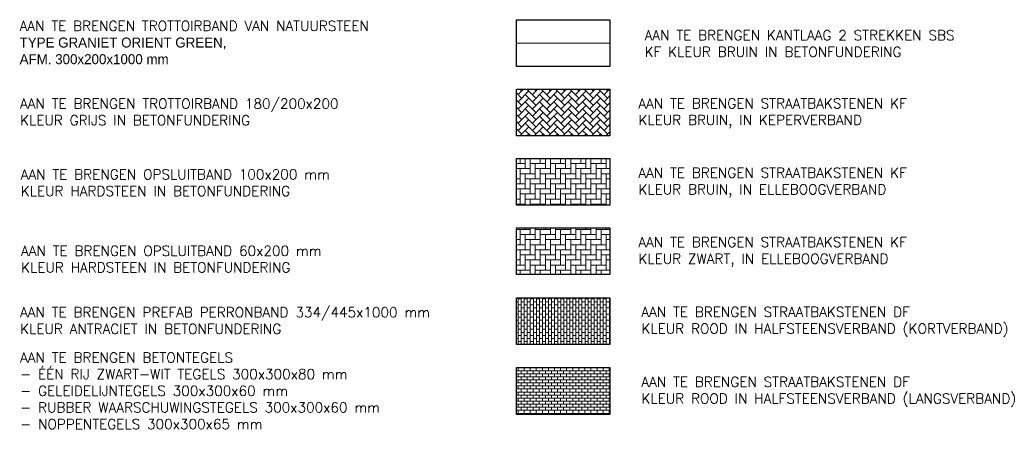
# Model space of a CAD drawing. Header units: metres. Extents: x 202922 to 203755, y 348928 to 349702.
# Tile 5 of 256: x 203097 to 203137, y 348929 to 348945. Entities that reach past the tile are written whole.
import ezdxf

# ---------------------------------------------------------------- set-up
doc = ezdxf.new("R2010")
doc.units = ezdxf.units.M
doc.linetypes.add('1-200 HIDDEN', pattern=[0.9525, 0.635, -0.3175])
doc.layers.add('PH-NIEUW-KANTLAAG-SBS', color=20, linetype='1-200 HIDDEN')
doc.layers.add('PH100', color=7, linetype='Continuous')
for name, color, linetype, lineweight, true_color in [('PH-NIEUW-SBS-DF-HALFSTEENSVERBAND-ROOD-INRIT (GROTER 3)', 7, 'Continuous', 5, 0x93272c), ('PH-NIEUW-SBS-DF-HALFSTEENSVERBAND-ROOD-TROTTOIR (1.5-3)', 7, 'Continuous', 5, 0x93272c), ('PH-NIEUW-SBS-KF-ROOD-BRUIN- ELLEBOOG PLEIN (GROTER 3)', 7, 'Continuous', 5, 0x572d2d), ('PH-NIEUW-SBS-KF-ROOD-BRUIN- KEPERVERBAND RIJWEG', 7, 'Continuous', 5, 0x572d2d)]:
    doc.layers.add(name, color=color, linetype=linetype, lineweight=lineweight, true_color=true_color)
doc.layers.add('PH-NIEUW-SBS-KF-ELLEBOOGVERBAND-BRUIN-PVAK', color=252, linetype='Continuous', lineweight=5)
doc.styles.add('ROMANS', font='romans.shx')
pattern_1 = [(90, (193788.3856485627, 315242.7416709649), (-0.2032, 0.2032), [0.6096, -0.2032]), (180, (193788.3856485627, 315242.9448708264), (-0.2032, 0.2032), [0.6096, -0.2032])]

msp = doc.modelspace()

# ---------------------------------------------------------------- hatches: boundary and pattern name
at = {"layer": 'PH-NIEUW-SBS-DF-HALFSTEENSVERBAND-ROOD-INRIT (GROTER 3)'}
h = msp.add_hatch(dxfattribs=at)
h.set_pattern_fill('AR-B816', color=256, scale=0.0006)
h.set_pattern_definition([(0, (4.074536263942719e-10, -13.97737635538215), (0, 0.12192), []), (90, (4.074536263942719e-10, -13.97737635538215), (-0.12192, 0.12192), [0.12192, -0.12192])])
h.paths.add_polyline_path([(203116.9470315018, 348931.4290216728), (203116.9470315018, 348929.5540216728), (203120.6970315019, 348929.5540216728), (203120.6970315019, 348931.4290216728)])
at = {"layer": 'PH-NIEUW-SBS-DF-HALFSTEENSVERBAND-ROOD-TROTTOIR (1.5-3)'}
h = msp.add_hatch(dxfattribs=at)
h.set_pattern_fill('AR-B816', color=256, scale=0.0006, angle=90)
h.set_pattern_definition([(90, (24.99904259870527, 2.800000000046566), (-0.12192, 7.465446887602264e-18), []), (180, (24.99904259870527, 2.800000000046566), (-0.12192, -0.12192), [0.12192, -0.12192])])
h.paths.add_polyline_path([(203116.9470315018, 348934.2290216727), (203116.9470315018, 348932.3540216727), (203120.6970315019, 348932.3540216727), (203120.6970315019, 348934.2290216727)])
at = {"layer": 'PH-NIEUW-SBS-KF-ELLEBOOGVERBAND-BRUIN-PVAK'}
h = msp.add_hatch(dxfattribs=at)
h.set_pattern_fill('AR-HBONE', color=256, scale=0.002, angle=45)
h.set_pattern_definition(pattern_1)
h.paths.add_polyline_path([(203116.9470315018, 348937.0290216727), (203116.9470315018, 348935.1540216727), (203120.6970315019, 348935.1540216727), (203120.6970315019, 348937.0290216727)])
at = {"layer": 'PH-NIEUW-SBS-KF-ROOD-BRUIN- ELLEBOOG PLEIN (GROTER 3)'}
h = msp.add_hatch(dxfattribs=at)
h.set_pattern_fill('AR-HBONE', color=256, scale=0.002, angle=45)
h.set_pattern_definition(pattern_1)
h.paths.add_polyline_path([(203116.9470315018, 348939.8063980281), (203116.9470315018, 348937.9313980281), (203120.6970315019, 348937.9313980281), (203120.6970315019, 348939.8063980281)])
at = {"layer": 'PH-NIEUW-SBS-KF-ROOD-BRUIN- KEPERVERBAND RIJWEG'}
h = msp.add_hatch(dxfattribs=at)
h.set_pattern_fill('AR-HBONE', color=256, scale=0.002)
h.set_pattern_definition([(45, (0, -2.800000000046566), (0, 0.2873681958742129), [0.6096, -0.2032]), (135, (0.143684, -2.656316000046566), (2.842170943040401e-17, 0.2873681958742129), [0.6096, -0.2032])])
h.paths.add_polyline_path([(203116.9470315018, 348942.5837743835), (203116.9470315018, 348940.7087743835), (203120.6970315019, 348940.7087743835), (203120.6970315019, 348942.5837743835)])

# ---------------------------------------------------------------- linework, layer by layer
at = {"layer": 'PH-NIEUW-KANTLAAG-SBS', "ltscale": 0.75, "const_width": 0.05, "flags": 128}
msp.add_lwpolyline([(203116.9470315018, 348944.4236507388), (203120.6970315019, 348944.4236507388)], dxfattribs=at)
at = {"layer": 'PH100', "color": 1}
for points in [[(203116.9470315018, 348945.3611507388), (203120.6970315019, 348945.3611507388), (203120.6970315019, 348943.4861507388), (203116.9470315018, 348943.4861507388)], [(203116.9470315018, 348942.5837743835), (203120.6970315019, 348942.5837743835), (203120.6970315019, 348940.7087743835), (203116.9470315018, 348940.7087743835)], [(203116.9470315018, 348939.8063980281), (203120.6970315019, 348939.8063980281), (203120.6970315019, 348937.9313980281), (203116.9470315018, 348937.9313980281)], [(203116.9470315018, 348937.0290216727), (203120.6970315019, 348937.0290216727), (203120.6970315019, 348935.1540216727), (203116.9470315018, 348935.1540216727)], [(203116.9470315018, 348934.2290216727), (203120.6970315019, 348934.2290216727), (203120.6970315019, 348932.3540216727), (203116.9470315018, 348932.3540216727)], [(203116.9470315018, 348931.4290216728), (203120.6970315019, 348931.4290216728), (203120.6970315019, 348929.5540216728), (203116.9470315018, 348929.5540216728)]]:
    msp.add_lwpolyline(points, close=True, dxfattribs=at)

# ---------------------------------------------------------------- texts
at = {"layer": 'PH100', "color": 2, "char_height": 0.3999999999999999, "attachment_point": 1, "style": 'ROMANS'}
for s, insert, width in [('\\pt12.4;AAN TE BRENGEN TROTTOIRBAND VAN NATUURSTEEN^J{\\fBryant Regular|b0|i0|c0|p2;TYPE GRANIET ORIENT GREEN, ^JAFM. 300x200x1000 mm}', (203097.0272987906, 348945.3145026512), 16.64761904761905), ('AAN TE BRENGEN KANTLAAG 2 STREKKEN SBS\\PKF KLEUR BRUIN IN BETONFUNDERING', (203122.0907858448, 348944.9400279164), 26.06560818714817), ('\\pt12.4;AAN TE BRENGEN TROTTOIRBAND 180/200x200^JKLEUR GRIJS IN BETONFUNDERING', (203097.0446063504, 348942.200613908), 16.64761904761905), ('\\pt6.4;AAN TE BRENGEN STRAATBAKSTENEN KF\\P\\pt6.4,13.2;KLEUR BRUIN, IN KEPERVERBAND ', (203121.8409057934, 348942.211712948), 24.19907208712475), ('AAN TE BRENGEN OPSLUITBAND 100x200 mm KLEUR HARDSTEEN IN BETONFUNDERING', (203097.074203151, 348939.3669408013), 14.78095238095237), ('\\pt6.4;AAN TE BRENGEN STRAATBAKSTENEN KF\\P\\pt6.4,13.2;KLEUR BRUIN, IN ELLEBOOGVERBAND ', (203121.8409057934, 348939.4343365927), 24.19907208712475), ('\\pt6.4;AAN TE BRENGEN STRAATBAKSTENEN KF\\P\\pt6.4,13.2;KLEUR ZWART, IN ELLEBOOGVERBAND ', (203121.8409057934, 348936.6569602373), 24.19907208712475), ('AAN TE BRENGEN OPSLUITBAND 60x200 mm KLEUR HARDSTEEN IN BETONFUNDERING', (203097.0840195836, 348936.3059153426), 14.39999999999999), ('AAN TE BRENGEN STRAATBAKSTENEN DF\\PKLEUR ROOD IN HALFSTEENSVERBAND (KORTVERBAND)', (203121.961151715, 348933.8569169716), 26.06560818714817), ('AAN TE BRENGEN BETONTEGELS\\P- ÉÉN RIJ ZWART-WIT TEGELS 300x300x80 mm\\P- GELEIDELIJNTEGELS 300x300x60 mm \\P- RUBBER WAARSCHUWINGSTEGELS 300x300x60 mm\\P- NOPPENTEGELS 300x300x65 mm', (203097.0457444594, 348932.0327341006), 26.06560818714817), ('AAN TE BRENGEN STRAATBAKSTENEN DF\\PKLEUR ROOD IN HALFSTEENSVERBAND (LANGSVERBAND)', (203121.961151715, 348931.0569169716), 26.06560818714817)]:
    msp.add_mtext(s, dxfattribs=dict(at, insert=insert, width=width))
at = {"layer": 'PH100', "color": 2, "insert": (203097.0457444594, 348933.8460356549), "char_height": 0.4, "width": 19.13792449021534, "attachment_point": 1, "rotation": 359.9999999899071, "style": 'ROMANS'}
msp.add_mtext('AAN TE BRENGEN PREFAB PERRONBAND 334/445x1000 mm  KLEUR ANTRACIET IN BETONFUNDERING', dxfattribs=at)

doc.saveas('drawing.dxf')
